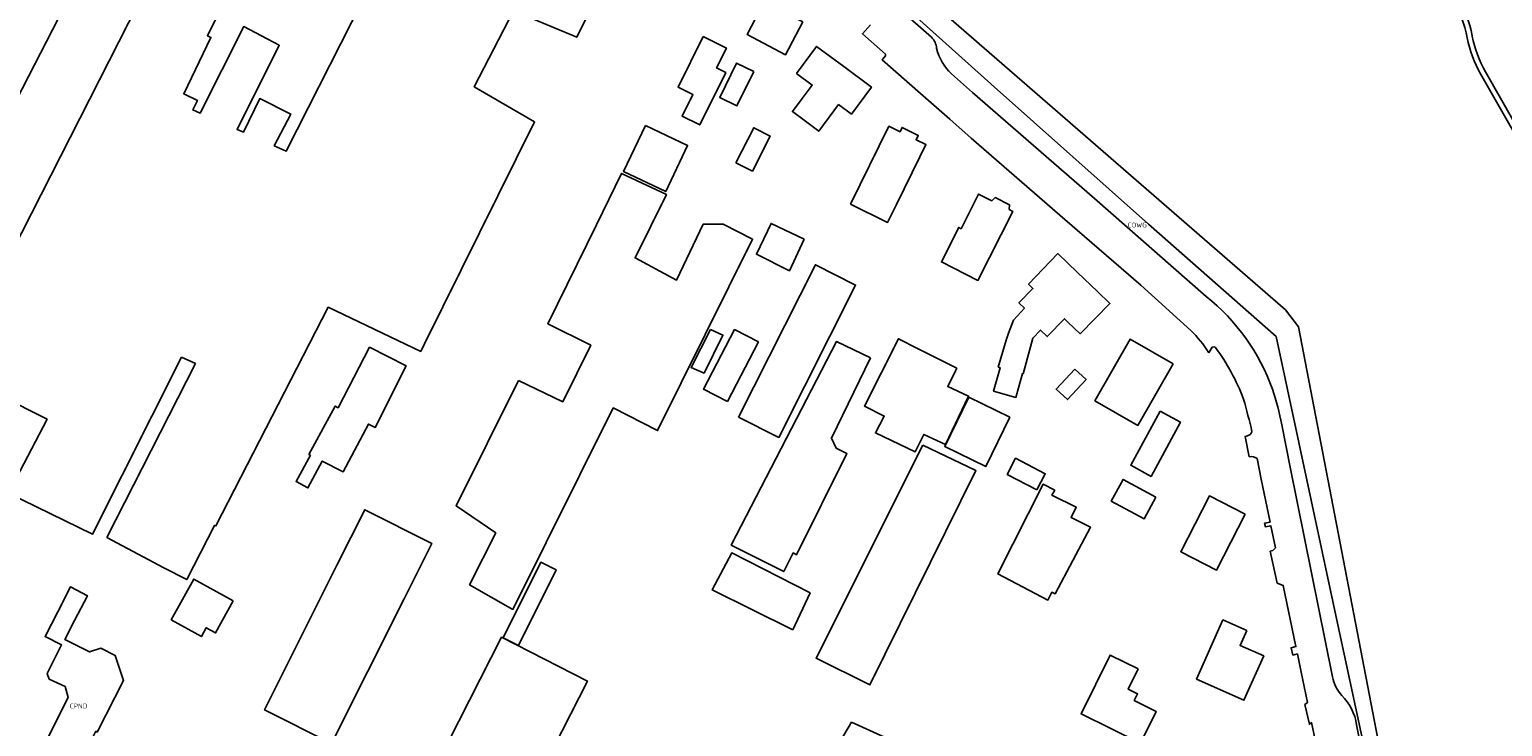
# Model space of a CAD drawing. Extents: x 163074 to 167167, y 441438 to 444019.
# Tile 15 of 49: x 163727 to 164002, y 443625 to 443756. Entities that reach past the tile are written whole.
import ezdxf
from ezdxf.enums import TextEntityAlignment as Align

# ---------------------------------------------------------------- set-up
doc = ezdxf.new("R2010")
doc.units = 0
doc.header["$LTSCALE"] = 4
for name, color, linetype in [('COWG', 7, 'CONTINUOUS'), ('CPND', 7, 'CONTINUOUS'), ('G_BTD', 3, 'CONTINUOUS'), ('G_OTD', 32, 'CONTINUOUS'), ('G_OWG', 6, 'CONTINUOUS'), ('G_PND', 1, 'CONTINUOUS')]:
    doc.layers.add(name, color=color, linetype=linetype)
doc.styles.add('ISO', font='ISO')

msp = doc.modelspace()

# ---------------------------------------------------------------- linework, layer by layer
at = {"layer": 'G_BTD', "linetype": 'Continuous', "transparency": 33554687}
for points in [[(163978.164, 443884.762), (163955.461, 443861.749), (163873.542, 443779.789), (163961.563, 443703.345), (163964, 443700.13), (163992.754, 443551.007), (163997.765, 443496.828)], [(163996.494, 443754.525), (163996.502, 443754.482)], [(164009.739, 443726.898), (163998.037, 443747.426)], [(163998.987, 443747.778), (164012.521, 443724.037)]]:
    msp.add_lwpolyline(points, dxfattribs=at)
for points in [[(163995.552, 443754.13, 0.0894802), (163992.718, 443761.445)], [(163993.665, 443761.812, -0.089588), (163996.494, 443754.525)], [(163998.037, 443747.426, -0.0818479), (163995.552, 443754.13)], [(163996.502, 443754.482, 0.0817507), (163998.987, 443747.778)]]:
    msp.add_lwpolyline(points, format="xyb", dxfattribs=at)
at = {"layer": 'G_OTD', "linetype": 'Continuous', "transparency": 33554687}
for points in [[(163737.853, 443768.908), (163706.146, 443707.275), (163695.462, 443713.198), (163713.87, 443749.531), (163687.152, 443764.603), (163671.216, 443734.701), (163664.571, 443738.88), (163662.291, 443734.87), (163659.764, 443730.87), (163657.903, 443730.964), (163651.87, 443733.631), (163656.935, 443743.604), (163690.871, 443809.863)], [(163766.677, 443767.867), (163760.046, 443754.529), (163760.704, 443754.228), (163755.624, 443743.685), (163758.159, 443742.444), (163757.311, 443740.683), (163758.691, 443740.076), (163766.858, 443756.273), (163773.465, 443752.756), (163765.587, 443737.04), (163766.765, 443736.521), (163769.818, 443742.788), (163775.606, 443739.88), (163772.529, 443733.984), (163774.79, 443732.988), (163799.307, 443781.376)], [(163833.763, 443763.713), (163829.073, 443754.263), (163817.268, 443759.202), (163809.893, 443745.003), (163821.208, 443738.418), (163800.64, 443696.977), (163799.925, 443695.546), (163782.634, 443703.789), (163761.627, 443662.933), (163761.372, 443663.032), (163756.192, 443652.905), (163751.897, 443655.102), (163741.245, 443660.806), (163757.796, 443693.282), (163755.215, 443694.45), (163738.532, 443661.398), (163722.823, 443669.057), (163730.061, 443682.86), (163712.332, 443691.772), (163714.616, 443696.211), (163714.364, 443696.328), (163747.123, 443760.501)], [(163871.338, 443757.118), (163868.136, 443750.987), (163860.937, 443754.774), (163864.13, 443760.882), (163871.338, 443757.118)], [(163852.729, 443754.37), (163857.057, 443752.217), (163855.22, 443748.523), (163856.956, 443747.66), (163852.082, 443737.855), (163848.804, 443739.484), (163850.818, 443743.536), (163848.033, 443744.92), (163852.729, 443754.37)], [(163943.889, 443699.448), (163940.579, 443702.446), (163939.848, 443703.108), (163934.537, 443707.918), (163930.846, 443711.077), (163922.628, 443718.196), (163919.384, 443721.006), (163902.803, 443735.368), (163898.805, 443738.973), (163893.358, 443743.719), (163886.215, 443750.03), (163886.784, 443750.765), (163886.784, 443751.107), (163882.487, 443754.895), (163884.006, 443756.595)], [(163870.191, 443747.474), (163873.931, 443752.529), (163879.009, 443748.774), (163884.187, 443744.946), (163880.447, 443739.891), (163878.032, 443741.677), (163874.344, 443736.69), (163871.576, 443738.737), (163869.401, 443740.346), (163871.26, 443742.792), (163873.12, 443745.308), (163870.191, 443747.474)], [(163862.178, 443747.83), (163859.045, 443741.432), (163855.824, 443743.01), (163858.958, 443749.408), (163862.178, 443747.83)], [(163841.939, 443737.768), (163849.794, 443734.051), (163845.713, 443725.425), (163837.858, 443729.142), (163841.939, 443737.768)], [(163880.25, 443723.061), (163887.434, 443737.613), (163889.52, 443736.584), (163889.921, 443737.396), (163892.929, 443735.912), (163892.528, 443735.099), (163894.37, 443734.19), (163893.252, 443731.926), (163888.857, 443723.022), (163887.186, 443719.637), (163880.25, 443723.061)], [(163858.84, 443730.804), (163862.185, 443737.346), (163865.26, 443735.773), (163861.916, 443729.232), (163858.84, 443730.804)], [(163818.181, 443690.114), (163826.457, 443686.156), (163831.691, 443696.692), (163823.689, 443700.717), (163832.767, 443719.171), (163837.473, 443728.793), (163845.864, 443724.849), (163839.995, 443713.016), (163847.744, 443708.888), (163852.741, 443719.3), (163856.472, 443719.343), (163861.963, 443716.494), (163844.214, 443680.756), (163835.899, 443684.995), (163817.167, 443647.335), (163809.053, 443651.936), (163813.939, 443661.627), (163806.565, 443666.677), (163818.181, 443690.114)], [(163900.942, 443718.476), (163904.212, 443724.946), (163906.68, 443723.699), (163907.341, 443724.294), (163909.986, 443722.957), (163909.899, 443722.072), (163910.602, 443721.716), (163904.084, 443708.82), (163897.248, 443712.276), (163900.495, 443718.701), (163900.942, 443718.476)], [(163871.628, 443716.499), (163868.834, 443710.617), (163862.677, 443713.688), (163865.415, 443719.45), (163871.628, 443716.499)], [(163907.883, 443692.601), (163909.397, 443697.671), (163909.772, 443698.926), (163910.714, 443701.36), (163912.792, 443703.606), (163911.758, 443704.594), (163914.355, 443707.313), (163913.545, 443708.087), (163919.03, 443713.828), (163922.726, 443710.298), (163926.42, 443706.769), (163928.765, 443704.513), (163923.196, 443698.849), (163920.926, 443701.023), (163920.284, 443701.638), (163917.035, 443698.304), (163915.759, 443699.533), (163914.341, 443698.049), (163913.893, 443696.395), (163912.533, 443691.371), (163912.427, 443691.399), (163911.185, 443686.954), (163907.026, 443688.116), (163908.252, 443692.503), (163907.883, 443692.601)], [(163859.344, 443683.288), (163873.692, 443711.744), (163881.219, 443707.949), (163866.871, 443679.493), (163859.344, 443683.288)], [(163854.094, 443699.657), (163856.421, 443698.596), (163852.881, 443691.49), (163850.47, 443692.523), (163854.094, 443699.657)], [(163857.259, 443686.169), (163852.797, 443688.49), (163858.595, 443699.638), (163863.057, 443697.317), (163857.259, 443686.169)], [(163779.282, 443676.162), (163779.02, 443676.294), (163783.928, 443685.324), (163784.457, 443685.034), (163790.368, 443696.328), (163797.201, 443692.84), (163791.405, 443681.334), (163790.143, 443681.972), (163785.45, 443673.047), (163781.495, 443675.044), (163778.843, 443670.047), (163776.631, 443671.216), (163779.282, 443676.162)], [(163884.005, 443694.336), (163876.698, 443679.339), (163877.615, 443677.452), (163879.606, 443676.456), (163870.191, 443657.559), (163869.534, 443657.888), (163867.796, 443654.416), (163857.959, 443659.363), (163877.638, 443697.376), (163884.005, 443694.336)], [(163892.919, 443696.039), (163900.124, 443692.399), (163899.898, 443691.933), (163898.451, 443689.021), (163902.334, 443687.202), (163898.029, 443678.133), (163893.995, 443680.048), (163892.375, 443676.788), (163884.912, 443680.331), (163886.562, 443683.476), (163882.868, 443685.343), (163889.219, 443697.909), (163892.919, 443696.039)], [(163940.616, 443693.236), (163934.012, 443681.705), (163925.957, 443686.318), (163932.561, 443697.848), (163940.616, 443693.236)], [(163948.478, 443696.267), (163948.364, 443696.384), (163947.898, 443696.364), (163947.249, 443695.26)], [(163922.195, 443692.26), (163924.317, 443690.285), (163920.835, 443686.543), (163918.712, 443688.519), (163922.195, 443692.26)], [(163910.046, 443683.277), (163905.584, 443674.051), (163897.9, 443677.767), (163902.362, 443686.993), (163910.046, 443683.277)], [(163938.132, 443684.357), (163941.929, 443682.297), (163936.455, 443672.204), (163932.658, 443674.265), (163938.132, 443684.357)], [(163954.822, 443675.855), (163954.023, 443679.672), (163954.478, 443679.783)], [(163893.772, 443678.042), (163903.677, 443673.32), (163883.91, 443633.233), (163873.826, 443638.207), (163893.772, 443678.042)], [(163915.106, 443669.693), (163909.555, 443672.578), (163911.113, 443675.574), (163916.663, 443672.689), (163915.106, 443669.693)], [(163967.121, 443622.98), (163966.461, 443626.18), (163966.062, 443625.872), (163965.216, 443629.558), (163965.686, 443629.935), (163964.452, 443635.918), (163963.808, 443639.023), (163962.983, 443638.798), (163962.636, 443640.188), (163963.521, 443640.405), (163961.155, 443651.817), (163960.03, 443652.275), (163958.752, 443658.198), (163959.205, 443658.364), (163959.698, 443658.839), (163958.84, 443662.975), (163957.836, 443662.776), (163957.685, 443663.456), (163958.7, 443663.65), (163957.041, 443671.652), (163956.284, 443675.557)], [(163937.337, 443668.313), (163935.136, 443664.254), (163929.026, 443667.567), (163931.228, 443671.628), (163937.337, 443668.313)], [(163918.452, 443669.614), (163917.923, 443668.662), (163922.469, 443666.415), (163921.491, 443664.484), (163925.139, 443662.686), (163918.557, 443650.259), (163917.923, 443650.55), (163917.183, 443649.096), (163907.817, 443653.968), (163916.258, 443670.724), (163918.452, 443669.614)], [(163784.266, 443655.601), (163789.455, 443665.96), (163801.994, 443659.679), (163796.804, 443649.32), (163783.252, 443622.269), (163770.714, 443628.549), (163784.266, 443655.601)], [(163954.045, 443665.12), (163948.69, 443654.692), (163942.009, 443658.123), (163947.364, 443668.551), (163954.045, 443665.12)], [(163869.494, 443643.5), (163854.43, 443650.974), (163858.068, 443657.886), (163872.722, 443650.411), (163869.494, 443643.5)], [(163815.305, 443642.037), (163822.374, 443656.168), (163825.24, 443654.734), (163818.171, 443640.603), (163815.305, 443642.037)], [(163764.874, 443648.942), (163761.564, 443642.951), (163759.836, 443643.906), (163758.933, 443642.272), (163753.279, 443645.396), (163757.491, 443653.021), (163764.874, 443648.942)], [(163954.333, 443643.404), (163953.095, 443640.628), (163957.529, 443638.651), (163953.829, 443630.352), (163944.955, 443634.308), (163949.896, 443645.383), (163954.333, 443643.404)], [(163803.799, 443605.208), (163807.064, 443611.605), (163801.031, 443614.683), (163815.044, 443642.145), (163831.083, 443633.96), (163813.806, 443600.102), (163803.799, 443605.208)], [(163934.06, 443636.211), (163932.183, 443632.419), (163933.929, 443631.558), (163933.31, 443630.304), (163937.394, 443628.289), (163934.458, 443622.338), (163923.363, 443627.813), (163928.794, 443638.809), (163934.06, 443636.211)], [(163891.417, 443621.307), (163886.452, 443611.64), (163875.533, 443617.942), (163880.472, 443626.247), (163891.417, 443621.307)]]:
    msp.add_lwpolyline(points, dxfattribs=at)
for points in [[(163947.249, 443695.26, 0.0702727), (163943.889, 443699.448)], [(163953.739, 443686.648, 0.0705732), (163948.478, 443696.267)], [(163955.321, 443680.533, 0.0137077), (163953.739, 443686.648)], [(163954.478, 443679.783, 0.2715888), (163955.321, 443680.533)], [(163956.284, 443675.557, 0.1932243), (163954.822, 443675.855)]]:
    msp.add_lwpolyline(points, format="xyb", dxfattribs=at)
at = {"layer": 'G_OWG', "linetype": 'Continuous', "transparency": 33554687}
for points in [[(163996.396, 443497.402), (163994.392, 443524.177), (163991.764, 443549.856), (163970.63, 443647.928), (163959.839, 443698.304), (163935.969, 443719.344), (163907.124, 443744.984), (163872.179, 443776.369), (163871.355, 443775.445), (163885.905, 443762.598), (163895.384, 443754.239)], [(163899.159, 443747.399), (163903.079, 443743.895), (163925.868, 443724.128), (163946.762, 443705.821)], [(163960.881, 443681.831), (163962.487, 443673.923), (163970.361, 443634.714)], [(163981.906, 443590.813), (163974.874, 443625.799)]]:
    msp.add_lwpolyline(points, dxfattribs=at)
for points in [[(163895.384, 443754.239, -0.1981865), (163896.354, 443752.191)], [(163896.354, 443752.191, 0.1433516), (163899.159, 443747.399)], [(163946.762, 443705.821, -0.139041), (163959.141, 443688.491)], [(163959.141, 443688.491, -0.0441878), (163960.881, 443681.831)], [(163970.361, 443634.714, 0.0571206), (163971.019, 443632.897)], [(163971.019, 443632.897, 0.0570665), (163972.095, 443631.243)], [(163972.095, 443631.243, -0.1644852), (163974.874, 443625.799)]]:
    msp.add_lwpolyline(points, format="xyb", dxfattribs=at)
at = {"layer": 'G_PND', "linetype": 'Continuous', "transparency": 33554687}
msp.add_lwpolyline([(163733.432, 443632.915), (163730.465, 443634.326), (163730.098, 443635.372), (163732.782, 443640.714), (163729.698, 443642.262), (163732.047, 443646.865), (163734.425, 443651.548), (163737.599, 443649.901), (163735.195, 443645.262), (163733.4, 443641.713), (163738.009, 443639.389), (163740.132, 443640.12), (163742.787, 443638.752), (163744.358, 443634.083), (163739.453, 443624.428), (163739.188, 443624.566), (163734.171, 443614.633), (163727.527, 443617.99), (163734.039, 443630.872), (163733.432, 443632.915)], dxfattribs=at)

# ---------------------------------------------------------------- texts
at = {"layer": 'COWG', "transparency": 33554687, "style": 'ISO'}
msp.add_text('COWG', height=0.9, dxfattribs=at).set_placement((163933.876, 443719.158), align=Align.MIDDLE_CENTER)
at = {"layer": 'CPND', "transparency": 33554687, "style": 'ISO'}
msp.add_text('CPND', height=0.9, dxfattribs=at).set_placement((163735.943, 443629.286), align=Align.MIDDLE_CENTER)

doc.saveas('drawing.dxf')
